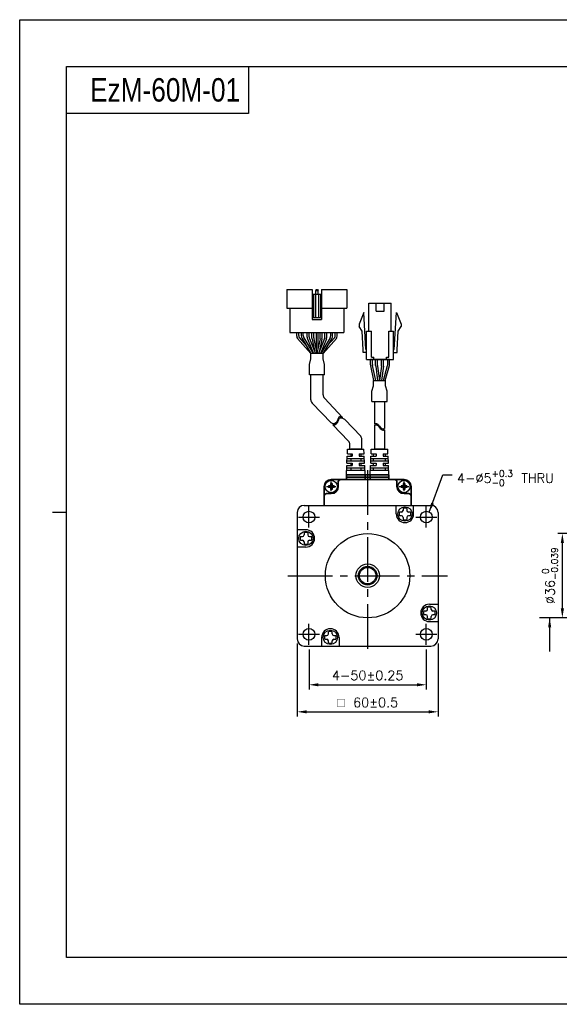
# Model space of a CAD drawing. Header units: millimetres. Extents: x 0 to 594, y 0 to 420.
# Tile 1 of 4: x 0 to 230, y 0 to 420. Entities that reach past the tile are written whole.
import ezdxf

# ---------------------------------------------------------------- set-up
doc = ezdxf.new("R2010")
doc.units = ezdxf.units.MM
doc.header["$PDSIZE"] = -1
doc.linetypes.add('CENTER2', pattern=[28.575, 19.05, -3.175, 3.175, -3.175])
doc.layers.add('DIM', color=3, linetype='Continuous')
doc.styles.add('H', font='txt')
doc.styles.get("Standard").update_dxf_attribs({"font": 'txt.shx', "bigfont": 'whgtxt.shx'})
doc.dimstyles.new('ISO-25', dxfattribs={"dimtxt": 2.5, "dimasz": 2.5, "dimexe": 1.25, "dimexo": 0.625, "dimtad": 1, "dimtxsty": 'Standard', "dimcen": 2.5, "dimadec": 0, "dimazin": 0, "dimtfac": 1, "dimtmove": 0, "dimatfit": 3, "dimfxl": 0, "dimarcsym": 0})

# ---------------------------------------------------------------- blocks, each defined once
blk = doc.blocks.new('*D7')
at = {"color": 8, "lineweight": -2}
for p, q in [((118.31, 153.84), (118.31, 122.77)), ((178.31, 153.84), (178.31, 122.77)), ((122.31, 124.77), (174.31, 124.77))]:
    blk.add_line(p, q, dxfattribs=at)
at = {"color": 8}
for points in [[(122.31, 125.43), (122.31, 124.1), (118.31, 124.77)], [(174.31, 125.43), (174.31, 124.1), (178.31, 124.77)]]:
    blk.add_solid(points, dxfattribs=at)
at = {"layer": 'Defpoints', "color": 0}
for p in [(118.31, 155.84), (178.31, 155.84), (178.31, 124.77)]:
    blk.add_point(p, dxfattribs=at)
at = {"color": 3, "insert": (148.31, 128.77), "char_height": 4, "attachment_point": 5}
blk.add_mtext('\\A1;{\\Famgdt;o} 60±0.5', dxfattribs=at)
blk = doc.blocks.new('*D8')
at = {"color": 8, "lineweight": -2}
for p, q in [((123.31, 151.34), (123.31, 134.3)), ((173.31, 151.34), (173.31, 134.3)), ((127.31, 136.3), (169.31, 136.3))]:
    blk.add_line(p, q, dxfattribs=at)
at = {"color": 8}
for points in [[(127.31, 136.97), (127.31, 135.63), (123.31, 136.3)], [(169.31, 136.97), (169.31, 135.63), (173.31, 136.3)]]:
    blk.add_solid(points, dxfattribs=at)
at = {"layer": 'Defpoints', "color": 0}
for p in [(123.31, 153.34), (173.31, 153.34), (173.31, 136.3)]:
    blk.add_point(p, dxfattribs=at)
at = {"color": 3, "insert": (148.31, 140.3), "char_height": 4, "attachment_point": 5}
blk.add_mtext('\\A1;4-50±0.25', dxfattribs=at)
blk = doc.blocks.new('*D10')
at = {"color": 8, "lineweight": -2}
for p, q in [((281.72, 200.84), (229.31, 200.84)), ((231.31, 168.84), (231.31, 196.84)), ((281.72, 164.84), (229.31, 164.84))]:
    blk.add_line(p, q, dxfattribs=at)
at = {"color": 8}
for points in [[(230.65, 196.84), (231.98, 196.84), (231.31, 200.84)], [(230.65, 168.84), (231.98, 168.84), (231.31, 164.84)]]:
    blk.add_solid(points, dxfattribs=at)
at = {"layer": 'Defpoints', "color": 0}
for p in [(231.31, 200.84), (283.72, 200.84), (283.72, 164.84)]:
    blk.add_point(p, dxfattribs=at)
at = {"color": 3, "insert": (226.05, 182.84), "char_height": 4, "attachment_point": 5, "rotation": 90}
blk.add_mtext('\\A1;%%C36{\\H2.800000;\\S 0^ -0.039;}', dxfattribs=at)

msp = doc.modelspace()

# ---------------------------------------------------------------- linework, layer by layer
for p, q in [((97.4603, 400), (97.4603, 380)), ((97.4603, 380), (20, 380)), ((124.7004, 304.9587), (124.7004, 292.1587)), ((124.7004, 302.9587), (128.7004, 302.9587)), ((125.2004, 302.9587), (125.2004, 292.9587)), ((126.1004, 302.9587), (126.1004, 292.9587)), ((126.4004, 304.9587), (126.2004, 304.4587)), ((126.2004, 302.9587), (126.2004, 304.4587)), ((126.2004, 304.4587), (127.2004, 304.4587)), ((126.4004, 304.9587), (127.0004, 304.9587)), ((127.0004, 304.9587), (127.2004, 304.4587)), ((127.2004, 302.9587), (127.2004, 304.4587)), ((127.3004, 302.9587), (127.3004, 292.9587)), ((128.2004, 302.9587), (128.2004, 292.9587)), ((128.7004, 304.9587), (128.7004, 292.1587)), ((128.7004, 304.9587), (139.5004, 304.9587)), ((139.5004, 304.9587), (139.5004, 296.9587)), ((148.8828, 287.0816), (148.8828, 299.0816)), ((151.9328, 295.6816), (151.9328, 299.0816)), ((155.3328, 295.6816), (155.3328, 299.0816)), ((158.3828, 287.0816), (158.3828, 299.0816)), ((113.9004, 296.9587), (124.7004, 296.9587)), ((115.2004, 296.9587), (115.2004, 286.5587)), ((128.7004, 296.9587), (139.5004, 296.9587)), ((138.2004, 296.9587), (138.2004, 286.5587)), ((146.6328, 295.0816), (144.6328, 290.0816)), ((147.5828, 279.2816), (146.6328, 295.0816)), ((159.6828, 279.2816), (160.6328, 295.0816)), ((160.6328, 295.0816), (162.6328, 290.0816)), ((124.7004, 292.9587), (128.7004, 292.9587)), ((124.7004, 292.1587), (128.7004, 292.1587)), ((144.6328, 290.0816), (144.6328, 289.0816)), ((162.6328, 290.0816), (162.6328, 289.0816)), ((115.2004, 286.5587), (138.2004, 286.5587)), ((120.0597, 286.5587), (133.3597, 286.5587)), ((126.3097, 286.5587), (126.3097, 279.4416)), ((127.1097, 286.5587), (127.1097, 279.4416)), ((145.91, 287.1096), (144.6328, 289.0816)), ((146.385, 279.2096), (145.91, 287.1096)), ((147.8828, 275.0816), (147.8828, 287.0816)), ((149.8828, 276.0816), (149.8828, 287.0816)), ((157.3828, 276.0816), (157.3828, 287.0816)), ((159.3828, 275.0816), (159.3828, 287.0816)), ((160.8806, 279.2096), (161.3556, 287.1096)), ((161.3556, 287.1096), (162.6328, 289.0816)), ((146.3828, 278.0816), (146.3828, 279.2816)), ((160.8828, 278.0816), (160.8828, 279.2816)), ((149.5765, 272.8019), (149.5765, 275.0816)), ((157.6891, 275.0816), (149.5765, 275.0816)), ((150.3765, 272.8832), (150.3765, 275.0816)), ((150.8828, 275.0816), (150.8828, 276.0816)), ((156.3828, 275.0816), (156.3828, 276.0816)), ((156.8891, 273.0742), (156.8891, 275.0816)), ((157.6891, 272.9636), (157.6891, 275.0816)), ((150.9138, 266.0816), (149.6174, 272.3999)), ((151.7305, 266.0816), (150.4174, 272.4812)), ((154.9949, 266.0816), (156.814, 272.5313)), ((155.8261, 266.0816), (157.614, 272.4206)), ((124.1004, 257.8621), (124.1004, 268.5743)), ((129.3004, 268.5743), (124.1004, 268.5743)), ((129.3004, 259.9409), (129.3004, 268.5743)), ((124.6516, 256.4834), (132.7199, 248.005)), ((129.8516, 258.5622), (137.6533, 250.3639)), ((151.2219, 257.0972), (151.2219, 247.4712)), ((155.5219, 257.0972), (155.5219, 245.6554)), ((138.5838, 249.3861), (145.3375, 242.289)), ((133.5306, 247.153), (140.1375, 240.2102)), ((151.2219, 246.8967), (151.2219, 236.8366)), ((155.5219, 245.0809), (155.5219, 236.8366)), ((145.8887, 236.8366), (145.8887, 240.9103)), ((139.654, 234.8366), (139.7449, 236.8366)), ((139.7449, 236.8366), (146.7449, 236.8366)), ((140.6887, 236.8366), (140.6887, 238.8315)), ((140.6887, 236.8366), (145.9769, 236.8366)), ((143.2887, 236.8366), (141.0949, 236.8366)), ((141.0949, 236.8366), (145.3949, 236.8366)), ((146.8358, 234.8366), (146.7449, 236.8366)), ((149.781, 234.8366), (149.8719, 236.8366)), ((149.8719, 236.8366), (156.8719, 236.8366)), ((153.4157, 236.8366), (151.2219, 236.8366)), ((151.2219, 236.8366), (155.5219, 236.8366)), ((156.9628, 234.8366), (156.8719, 236.8366)), ((139.4722, 230.8366), (139.6085, 233.8366)), ((139.5176, 231.8366), (146.9722, 231.8366)), ((139.5631, 232.8366), (146.9267, 232.8366)), ((139.6085, 233.8366), (141.7449, 233.8366)), ((139.654, 234.8366), (141.7449, 234.8366)), ((141.0949, 234.8366), (141.0949, 233.8366)), ((141.0949, 232.8366), (141.0949, 231.8366)), ((141.7449, 234.8366), (141.7449, 233.8366)), ((144.7449, 234.8366), (146.8358, 234.8366)), ((144.7449, 234.8366), (146.8358, 234.8366)), ((144.7449, 234.8366), (144.7449, 233.8366)), ((144.7449, 233.8366), (146.8813, 233.8366)), ((144.7449, 233.8366), (146.8813, 233.8366)), ((145.3949, 234.8366), (145.3949, 233.8366)), ((145.3949, 232.8366), (145.3949, 231.8366)), ((147.0176, 230.8366), (146.8813, 233.8366)), ((149.5992, 230.8366), (149.7356, 233.8366)), ((149.6447, 231.8366), (157.0992, 231.8366)), ((149.6901, 232.8366), (157.0537, 232.8366)), ((149.7356, 233.8366), (151.8719, 233.8366)), ((149.781, 234.8366), (151.8719, 234.8366)), ((150.7719, 233.8366), (150.7719, 234.8366)), ((150.7719, 231.8366), (150.7719, 232.8366)), ((151.8719, 234.8366), (151.8719, 233.8366)), ((154.8719, 234.8366), (156.9628, 234.8366)), ((154.8719, 234.8366), (156.9628, 234.8366)), ((154.8719, 234.8366), (154.8719, 233.8366)), ((154.8719, 233.8366), (157.0083, 233.8366)), ((154.8719, 233.8366), (157.0083, 233.8366)), ((155.9719, 233.8366), (155.9719, 234.8366)), ((155.9719, 231.8366), (155.9719, 232.8366)), ((157.1447, 230.8366), (157.0083, 233.8366)), ((139.2449, 225.8366), (139.4267, 229.8366)), ((139.3358, 227.8366), (147.154, 227.8366)), ((139.3813, 228.8366), (147.1085, 228.8366)), ((139.4267, 229.8366), (141.7449, 229.8366)), ((139.4722, 230.8366), (141.7449, 230.8366)), ((141.0949, 230.8366), (141.0949, 229.8366)), ((141.0949, 228.8366), (141.0949, 227.8366)), ((141.7449, 230.8366), (141.7449, 229.8366)), ((144.7449, 230.8366), (147.0176, 230.8366)), ((144.7449, 230.8366), (144.7449, 229.8366)), ((144.7449, 229.8366), (147.0631, 229.8366)), ((145.3949, 230.8366), (145.3949, 229.8366)), ((145.3949, 228.8366), (145.3949, 227.8366)), ((147.2449, 225.8366), (147.0631, 229.8366)), ((149.3719, 225.8366), (149.5537, 229.8366)), ((149.4628, 227.8366), (157.281, 227.8366)), ((149.5083, 228.8366), (157.2356, 228.8366)), ((149.5537, 229.8366), (151.8719, 229.8366)), ((149.5992, 230.8366), (151.8719, 230.8366)), ((150.7719, 229.8366), (150.7719, 230.8366)), ((150.7719, 227.8366), (150.7719, 228.8366)), ((151.8719, 230.8366), (151.8719, 229.8366)), ((154.8719, 230.8366), (157.1447, 230.8366)), ((154.8719, 230.8366), (154.8719, 229.8366)), ((154.8719, 229.8366), (157.1901, 229.8366)), ((155.9719, 229.8366), (155.9719, 230.8366)), ((155.9719, 227.8366), (155.9719, 228.8366)), ((157.3719, 225.8366), (157.1901, 229.8366)), ((139.2449, 225.8366), (147.2449, 225.8366)), ((149.3719, 225.8366), (157.3719, 225.8366)), ((160.5084, 209.1568), (160.5084, 212.8366)), ((163.4084, 211.5253), (163.4084, 210.6568)), ((165.0084, 211.5253), (165.0084, 210.6568)), ((167.9084, 209.1568), (167.9084, 212.8366)), ((162.7084, 209.9568), (161.8399, 209.9568)), ((162.7084, 208.3568), (161.8399, 208.3568)), ((163.4084, 207.6568), (163.4084, 206.7882)), ((165.0084, 207.6568), (165.0084, 206.7882)), ((166.577, 209.9568), (165.7084, 209.9568)), ((166.577, 208.3568), (165.7084, 208.3568)), ((121.9882, 202.4366), (118.3084, 202.4366)), ((119.6197, 199.5366), (120.4882, 199.5366)), ((119.6197, 197.9366), (120.4882, 197.9366)), ((121.1882, 201.1051), (121.1882, 200.2366)), ((122.7882, 201.1051), (122.7882, 200.2366)), ((123.4882, 199.5366), (124.3568, 199.5366)), ((123.4882, 197.9366), (124.3568, 197.9366)), ((121.9882, 195.0366), (118.3084, 195.0366)), ((121.1882, 197.2366), (121.1882, 196.368)), ((122.7882, 197.2366), (122.7882, 196.368)), ((150.2449, 186.3366), (146.3719, 186.3366)), ((151.8084, 184.7731), (151.8084, 180.9001)), ((173.8286, 168.4366), (173.8286, 169.3051)), ((174.6286, 170.6366), (178.3084, 170.6366)), ((175.4286, 168.4366), (175.4286, 169.3051)), ((173.1286, 167.7366), (172.2601, 167.7366)), ((173.1286, 166.1366), (172.2601, 166.1366)), ((173.8286, 164.568), (173.8286, 165.4366)), ((175.4286, 164.568), (175.4286, 165.4366)), ((176.9972, 167.7366), (176.1286, 167.7366)), ((176.9972, 166.1366), (176.1286, 166.1366)), ((174.6286, 163.2366), (178.3084, 163.2366)), ((128.7084, 156.5164), (128.7084, 152.8366)), ((130.0399, 157.3164), (130.9084, 157.3164)), ((130.0399, 155.7164), (130.9084, 155.7164)), ((131.6084, 158.0164), (131.6084, 158.8849)), ((133.2084, 158.0164), (133.2084, 158.8849)), ((133.9084, 157.3164), (134.777, 157.3164)), ((133.9084, 155.7164), (134.777, 155.7164)), ((136.1084, 156.5164), (136.1084, 152.8366)), ((131.6084, 154.1479), (131.6084, 155.0164)), ((133.2084, 154.1479), (133.2084, 155.0164))]:
    msp.add_line(p, q)
at = {"color": 0}
for p, q in [((113.9004, 304.9587), (113.9004, 296.9587)), ((113.9004, 304.9587), (124.7004, 304.9587)), ((118.1218, 285.0132), (118.1218, 286.5587)), ((118.9218, 285.2302), (118.9218, 286.5587)), ((120.0597, 285.0854), (120.0597, 286.5587)), ((120.8597, 285.3024), (120.8597, 286.5587)), ((122.5412, 284.5648), (122.5412, 286.5587)), ((123.3412, 284.719), (123.3412, 286.5587)), ((124.5597, 284.1778), (124.5597, 286.5587)), ((125.3597, 284.2226), (125.3597, 286.5587)), ((128.0597, 284.2226), (128.0597, 286.5587)), ((128.8597, 284.1787), (128.8597, 286.5587)), ((130.0597, 284.719), (130.0597, 286.5587)), ((130.8597, 284.5648), (130.8597, 286.5587)), ((132.5597, 285.3024), (132.5597, 286.5587)), ((133.3597, 285.0854), (133.3597, 286.5587)), ((134.479, 285.2302), (134.479, 286.5587)), ((135.279, 285.0132), (135.279, 286.5587)), ((120.3339, 284.0746), (124.1504, 277.5587)), ((121.1339, 284.2916), (125.0775, 277.5587)), ((122.6845, 283.8214), (125.1919, 277.5587)), ((123.4845, 283.9756), (126.0536, 277.5587)), ((129.9164, 283.9756), (127.3472, 277.5587)), ((130.7164, 283.8214), (128.209, 277.5587)), ((132.2854, 284.2916), (128.3419, 277.5587)), ((133.0854, 284.0746), (129.269, 277.5587)), ((129.3002, 277.5587), (124.101, 277.5587)), ((124.101, 275.31), (124.101, 277.5587)), ((129.3002, 275.31), (129.3002, 277.5587)), ((123.4806, 272.9841), (124.101, 275.31)), ((129.9203, 272.9855), (129.3002, 275.31)), ((151.7127, 272.4871), (151.7127, 275.0816)), ((152.5127, 272.54), (152.5127, 275.0816)), ((154.2127, 272.54), (154.2127, 275.0816)), ((155.0127, 272.4871), (155.0127, 275.0816)), ((123.4806, 268.5743), (123.4806, 272.9841)), ((129.9203, 268.5743), (129.9203, 272.9855)), ((151.7301, 272.2236), (152.5466, 266.0816)), ((152.5301, 272.2765), (153.3536, 266.0816)), ((154.1952, 272.2765), (153.3717, 266.0816)), ((154.9952, 272.2236), (154.1788, 266.0816)), ((129.9203, 268.5743), (123.4806, 268.5743)), ((150.7721, 266.0816), (155.9714, 266.0816)), ((150.7721, 263.8329), (150.7721, 266.0816)), ((155.9714, 263.8329), (155.9714, 266.0816)), ((150.1521, 261.5083), (150.7721, 263.8329)), ((150.1521, 257.0972), (150.1521, 261.5083)), ((156.5918, 261.507), (155.9714, 263.8329)), ((156.5918, 257.0972), (156.5918, 261.507)), ((150.1521, 257.0972), (156.5918, 257.0972)), ((133.3631, 247.7128), (132.7199, 248.005)), ((134.6908, 247.9645), (134.3793, 247.7345)), ((134.9666, 248.2836), (134.6908, 247.9645)), ((135.2083, 248.6669), (134.9666, 248.2836)), ((135.357, 248.112), (135.1153, 247.7287)), ((135.4159, 249.0892), (135.2083, 248.6669)), ((135.5646, 248.5343), (135.357, 248.112)), ((135.5698, 249.4588), (135.4159, 249.0892)), ((135.7185, 248.9039), (135.5646, 248.5343)), ((135.7166, 249.8148), (135.5698, 249.4588)), ((135.8741, 250.134), (135.7166, 249.8148)), ((135.8653, 249.2599), (135.7185, 248.9039)), ((136.0227, 249.5791), (135.8653, 249.2599)), ((136.0591, 250.3929), (135.8741, 250.134)), ((136.2078, 249.8379), (136.0227, 249.5791)), ((136.2884, 250.5677), (136.0591, 250.3929)), ((136.4371, 250.0128), (136.2078, 249.8379)), ((136.6668, 250.6456), (136.2884, 250.5677)), ((136.8155, 250.0907), (136.4371, 250.0128)), ((137.1081, 250.5798), (136.6668, 250.6456)), ((137.2568, 250.0249), (136.8155, 250.0907)), ((137.6332, 250.385), (137.1081, 250.5798)), ((137.7215, 249.8525), (137.2568, 250.0249)), ((137.6533, 250.3639), (137.5728, 250.4074)), ((138.5838, 249.3861), (137.7215, 249.8525)), ((133.7033, 247.6237), (133.3631, 247.7128)), ((133.852, 247.0688), (133.5117, 247.1579)), ((134.0313, 247.6187), (133.7033, 247.6237)), ((134.18, 247.0638), (133.852, 247.0688)), ((134.3793, 247.7345), (134.0313, 247.6187)), ((134.528, 247.1796), (134.18, 247.0638)), ((134.8395, 247.4096), (134.528, 247.1796)), ((135.1153, 247.7287), (134.8395, 247.4096)), ((151.2219, 247.4712), (151.3514, 247.563)), ((151.2219, 246.8967), (151.3514, 246.9885)), ((151.3514, 247.563), (151.7606, 247.7408)), ((151.3514, 246.9885), (151.7606, 247.1663)), ((151.7606, 247.7408), (152.1463, 247.7635)), ((151.7606, 247.1663), (152.1463, 247.189)), ((152.1463, 247.7635), (152.413, 247.6539)), ((152.1463, 247.189), (152.413, 247.0795)), ((152.413, 247.6539), (152.6588, 247.4518)), ((152.413, 247.0795), (152.6588, 246.8774)), ((152.6588, 247.4518), (152.8935, 247.1843)), ((152.6588, 246.8774), (152.8935, 246.6098)), ((152.8935, 247.1843), (153.1274, 246.8783)), ((152.8935, 246.6098), (153.1274, 246.3039)), ((153.1274, 246.8783), (153.3718, 246.5612)), ((153.1274, 246.3039), (153.3718, 245.9867)), ((153.3718, 246.5612), (153.6816, 246.207)), ((153.3718, 245.9867), (153.6816, 245.6325)), ((153.6816, 246.207), (154.0142, 245.8993)), ((153.6816, 245.6325), (154.0142, 245.3248)), ((154.0142, 245.8993), (154.3632, 245.6625)), ((154.0142, 245.3248), (154.3632, 245.088)), ((154.3632, 245.6625), (154.7237, 245.5209)), ((154.3632, 245.088), (154.7237, 244.9464)), ((154.7237, 245.5209), (155.0898, 245.4992)), ((154.7237, 244.9464), (155.0898, 244.9247)), ((155.0898, 245.4992), (155.4053, 245.5889)), ((155.0898, 244.9247), (155.4053, 245.0144)), ((155.4053, 245.5889), (155.5219, 245.6554)), ((155.4053, 245.0144), (155.5219, 245.0809))]:
    msp.add_line(p, q, dxfattribs=at)
at = {"lineweight": 35}
for p, q in [((145.3949, 236.8366), (143.2887, 236.8366)), ((155.5219, 236.8366), (153.4157, 236.8366)), ((136.8084, 223.8366), (132.8084, 223.8366)), ((135.8084, 222.8366), (135.8084, 220.8366)), ((159.8084, 223.8366), (136.8084, 223.8366)), ((147.1814, 225.8366), (139.3084, 225.8366)), ((139.3084, 224.8366), (139.3084, 225.8366)), ((139.3084, 223.8366), (139.3084, 224.8366)), ((139.3084, 224.8366), (147.1814, 224.8366)), ((147.1814, 224.8366), (147.1814, 225.8366)), ((147.1814, 225.8366), (149.4354, 225.8366)), ((149.4354, 224.8366), (147.1814, 224.8366)), ((147.1814, 223.8366), (147.1814, 224.8366)), ((149.4354, 224.8366), (149.4354, 225.8366)), ((157.3084, 225.8366), (149.4354, 225.8366)), ((149.4354, 224.8366), (157.3084, 224.8366)), ((149.4354, 223.8366), (149.4354, 224.8366)), ((157.3084, 224.8366), (157.3084, 225.8366)), ((157.3084, 223.8366), (157.3084, 224.8366)), ((163.8084, 223.8366), (159.8084, 223.8366)), ((160.8084, 220.8366), (160.8084, 222.8366)), ((129.8084, 220.8366), (129.8084, 216.8366)), ((166.8084, 216.8366), (166.8084, 220.8366)), ((129.8084, 216.8366), (129.8084, 212.8366)), ((132.8084, 217.8366), (130.8084, 217.8366)), ((165.8084, 217.8366), (163.8084, 217.8366)), ((166.8084, 212.8366), (166.8084, 216.8366))]:
    msp.add_line(p, q, dxfattribs=at)
at = {"color": 1, "linetype": 'CENTER2'}
for p, q in [((148.3084, 227.8366), (148.3084, 148.8366)), ((123.3084, 203.3366), (123.3084, 212.3366)), ((173.3084, 203.3366), (173.3084, 212.3366)), ((118.8084, 207.8366), (127.8084, 207.8366)), ((168.8084, 207.8366), (177.8084, 207.8366)), ((114.3084, 182.8366), (182.3084, 182.8366)), ((123.3084, 153.3366), (123.3084, 162.3366)), ((173.3084, 153.3366), (173.3084, 162.3366)), ((118.8084, 157.8366), (127.8084, 157.8366)), ((168.8084, 157.8366), (177.8084, 157.8366))]:
    msp.add_line(p, q, dxfattribs=at)
at = {"linetype": 'Continuous'}
for p, q in [((131.5584, 221.1866), (131.5584, 220.4866)), ((132.3084, 221.1866), (131.5584, 221.1866)), ((132.3084, 220.4866), (131.5584, 220.4866)), ((133.1584, 222.0866), (132.4584, 222.0866)), ((132.4584, 222.0866), (132.4584, 221.3366)), ((132.4584, 220.3366), (132.4584, 219.5866)), ((133.1584, 219.5866), (132.4584, 219.5866)), ((133.1584, 222.0866), (133.1584, 221.3366)), ((133.1584, 220.3366), (133.1584, 219.5866)), ((134.0584, 221.1866), (133.3084, 221.1866)), ((134.0584, 220.4866), (133.3084, 220.4866)), ((134.0584, 221.1866), (134.0584, 220.4866)), ((162.5584, 221.1866), (162.5584, 220.4866)), ((163.3084, 221.1866), (162.5584, 221.1866)), ((163.3084, 220.4866), (162.5584, 220.4866)), ((164.1584, 222.0866), (163.4584, 222.0866)), ((163.4584, 222.0866), (163.4584, 221.3366)), ((163.4584, 220.3366), (163.4584, 219.5866)), ((164.1584, 219.5866), (163.4584, 219.5866)), ((164.1584, 222.0866), (164.1584, 221.3366)), ((164.1584, 220.3366), (164.1584, 219.5866)), ((165.0584, 221.1866), (164.3084, 221.1866)), ((165.0584, 220.4866), (164.3084, 220.4866)), ((165.0584, 221.1866), (165.0584, 220.4866))]:
    msp.add_line(p, q, dxfattribs=at)
at = {"color": 4}
msp.add_line((14, 210), (20, 210), dxfattribs=at)
at = {"ltscale": 0.3}
for p, q in [((121.3084, 212.8366), (175.3084, 212.8366)), ((118.3084, 209.8366), (118.3084, 155.8366)), ((178.3084, 209.8366), (178.3084, 155.8366)), ((121.3084, 152.8366), (175.3084, 152.8366))]:
    msp.add_line(p, q, dxfattribs=at)
at = {"color": 6}
msp.add_lwpolyline([(0, 420), (594, 420), (594, 0), (0, 0)], close=True, dxfattribs=at)
at = {"color": 4}
msp.add_lwpolyline([(20, 400), (574, 400), (574, 20), (20, 20)], close=True, dxfattribs=at)
for points in [[(148.8828, 299.0816), (158.3828, 299.0816)], [(151.9328, 295.6816), (155.3328, 295.6816)], [(147.8828, 287.0816), (149.8828, 287.0816)], [(157.3828, 287.0816), (159.3828, 287.0816)], [(147.8828, 278.0816), (146.3828, 278.0816)], [(147.8828, 278.0816), (146.3828, 278.0816)], [(147.8828, 279.2816), (147.5828, 279.2816)], [(159.3828, 279.2816), (159.6828, 279.2816)], [(159.3828, 278.0816), (160.8828, 278.0816)], [(159.3828, 278.0816), (160.8828, 278.0816)], [(147.8828, 275.0816), (159.3828, 275.0816)], [(149.8828, 276.0816), (150.8828, 276.0816)], [(156.3828, 276.0816), (157.3828, 276.0816)]]:
    msp.add_lwpolyline(points)
for centre, radius in [((132.8084, 220.8366), 2.6), ((163.8084, 220.8366), 2.6), ((123.3084, 207.8366), 2.5), ((164.2084, 209.1568), 3.0521), ((173.3084, 207.8366), 2.5), ((121.9882, 198.7366), 3.0521), ((148.3084, 182.8366), 18), ((148.3084, 182.8366), 5), ((148.3084, 182.8366), 4), ((148.3084, 182.8366), 3.5), ((174.6286, 166.9366), 3.0521), ((123.3084, 157.8366), 2.5), ((173.3084, 157.8366), 2.5), ((132.4084, 156.5164), 3.0521)]:
    msp.add_circle(centre, radius)
at = {"color": 0}
for centre, start, end in [((120.1218, 285.0132), 180, 210.358277), ((120.9218, 285.2302), 180, 203.791628), ((122.0597, 285.0854), 180, 210.358277), ((122.8597, 285.3024), 180, 210.358277), ((124.5412, 284.5648), 180.000001, 201.819992), ((125.3412, 284.719), 180.000001, 201.819992), ((128.0597, 284.719), 338.180009, 0), ((128.8597, 284.5648), 338.180009, 0), ((130.5597, 285.3024), 329.641723, 0), ((131.3597, 285.0854), 329.641723, 0), ((132.479, 285.2302), 336.208372, 0), ((133.279, 285.0132), 329.641723, 0), ((153.7127, 272.4871), 180, 187.571875), ((154.5127, 272.54), 180, 187.571875), ((152.2127, 272.54), 352.428125, 0), ((153.0127, 272.4871), 352.428125, 0)]:
    msp.add_arc(centre, 2, start, end, dxfattribs=at)
for centre, radius, start, end in [((126.5597, 284.1778), 2, 180, 192.18873), ((127.3597, 284.2226), 2, 180, 191.729285), ((126.0597, 284.2226), 2, 348.270715, 0), ((126.8597, 284.1787), 2, 347.756403, 0), ((154.8891, 273.0742), 2, 344.249037, 0), ((151.5765, 272.8019), 2, 180, 191.595436), ((152.3765, 272.8832), 2, 180, 191.595436), ((155.6891, 272.9636), 2, 344.249037, 0), ((126.1004, 257.8621), 2, 180, 223.580034), ((131.3004, 259.9409), 2, 180, 223.580034), ((138.6887, 238.8315), 2, 0, 43.580034), ((143.8887, 240.9103), 2, 0, 43.580034), ((162.7084, 210.6568), 0.7, 270, 0), ((164.2084, 209.1568), 2.5, 71.337147, 108.662997), ((165.7084, 210.6568), 0.7, 180, 270), ((164.2084, 209.1568), 3.7, 180, 0), ((164.2084, 209.1568), 2.5, 161.337032, 198.662882), ((162.7084, 207.6568), 0.7, 0, 90), ((164.2084, 209.1568), 2.5, 251.337003, 288.662853), ((165.7084, 207.6568), 0.7, 90, 180), ((164.2084, 209.1568), 2.5, 341.337118, 18.662968), ((121.9882, 198.7366), 3.7, 270, 90), ((121.9882, 198.7366), 2.5, 161.337147, 198.662997), ((120.4882, 200.2366), 0.7, 270, 0), ((120.4882, 197.2366), 0.7, 0, 90), ((121.9882, 198.7366), 2.5, 71.337118, 108.662968), ((123.4882, 200.2366), 0.7, 180, 270), ((123.4882, 197.2366), 0.7, 90, 180), ((121.9882, 198.7366), 2.5, 341.337003, 18.662853), ((121.9882, 198.7366), 2.5, 251.337032, 288.662882), ((174.6286, 166.9366), 3.7, 90, 270), ((173.1286, 168.4366), 0.7, 270, 0), ((174.6286, 166.9366), 2.5, 71.337032, 108.662882), ((176.1286, 168.4366), 0.7, 180, 270), ((174.6286, 166.9366), 2.5, 161.337003, 198.662853), ((173.1286, 165.4366), 0.7, 0, 90), ((174.6286, 166.9366), 2.5, 251.337118, 288.662968), ((176.1286, 165.4366), 0.7, 90, 180), ((174.6286, 166.9366), 2.5, 341.337147, 18.662997), ((132.4084, 156.5164), 3.7, 0, 180), ((132.4084, 156.5164), 2.5, 161.337118, 198.662968), ((130.9084, 158.0164), 0.7, 270, 0), ((130.9084, 155.0164), 0.7, 0, 90), ((132.4084, 156.5164), 2.5, 71.337003, 108.662853), ((133.9084, 158.0164), 0.7, 180, 270), ((133.9084, 155.0164), 0.7, 90, 180), ((132.4084, 156.5164), 2.5, 341.337032, 18.662882), ((132.4084, 156.5164), 2.5, 251.337147, 288.662997)]:
    msp.add_arc(centre, radius, start, end)
at = {"lineweight": 35}
for centre, radius, start, end in [((132.8084, 220.8366), 3, 90, 180), ((136.8084, 222.8366), 1, 90, 180), ((159.8084, 222.8366), 1, 0, 90), ((163.8084, 220.8366), 3, 0, 90), ((132.8084, 220.8366), 3, 270, 0), ((163.8084, 220.8366), 3, 180, 270), ((130.8084, 216.8366), 1, 90, 180), ((165.8084, 216.8366), 1, 0, 90)]:
    msp.add_arc(centre, radius, start, end, dxfattribs=at)
at = {"linetype": 'Continuous'}
for centre, start, end in [((132.3084, 221.3366), 269.999999, 0.000009), ((132.3084, 220.3366), 359.999995, 89.999997), ((133.3084, 221.3366), 180, 270.000003), ((133.3084, 220.3366), 89.999997, 180), ((163.3084, 221.3366), 269.999999, 0.000009), ((163.3084, 220.3366), 359.999995, 89.999997), ((164.3084, 221.3366), 180, 270.000003), ((164.3084, 220.3366), 89.999997, 180)]:
    msp.add_arc(centre, 0.15, start, end, dxfattribs=at)
at = {"ltscale": 0.3}
for centre, start, end in [((121.3084, 209.8366), 90, 180), ((175.3084, 209.8366), 0, 90), ((121.3084, 155.8366), 180, 270), ((175.3084, 155.8366), 270, 0)]:
    msp.add_arc(centre, 3, start, end, dxfattribs=at)
at = {"layer": 'DIM', "color": 0}
for p, q in [((118.3961, 284.0023), (124.101, 277.5587)), ((119.0918, 284.4234), (122.1583, 280.9598)), ((124.6048, 283.7555), (125.814, 278.1572)), ((125.4014, 283.816), (126.7006, 277.5587)), ((128.0179, 283.816), (126.7188, 277.5587)), ((128.8142, 283.7546), (127.6146, 278.2264)), ((135.0048, 284.0023), (129.2999, 277.5587)), ((134.3091, 284.4234), (131.2426, 280.9598))]:
    msp.add_line(p, q, dxfattribs=at)
at = {"layer": 'DIM', "color": 8}
for p, q in [((132.8084, 218.8366), (132.8084, 222.8366)), ((163.8084, 218.8366), (163.8084, 222.8366)), ((130.8084, 220.8366), (134.8084, 220.8366)), ((161.8084, 220.8366), (165.8084, 220.8366)), ((229.3136, 164.8366), (221.6219, 164.8366))]:
    msp.add_line(p, q, dxfattribs=at)

# ---------------------------------------------------------------- texts
at = {"insert": (30, 390), "char_height": 10, "attachment_point": 4, "style": 'H'}
msp.add_mtext_dynamic_manual_height_columns('{\\fArial|b0|i0|c0|p34;\\W0.8;Ez\\fArial|b0|i0|c238|p34;M\\fArial|b0|i0|c0|p34;-\\fArial|b0|i0|c238|p34;60M\\fArial|b0|i0|c161|p34;-01}', width=125.985451, gutter_width=12.5, heights=[0], dxfattribs=at)
at = {"color": 3, "insert": (186.4006, 227.803), "char_height": 4, "attachment_point": 1}
msp.add_mtext('\\A1;4-%%C5{\\H0.7x;\\S+0.3^ -0;} THRU', dxfattribs=at)

# ---------------------------------------------------------------- dimensions: what is measured, and where the dimension line sits
dim = msp.add_linear_dim(base=(231.3136, 200.8366), p1=(283.722, 164.8366), p2=(283.722, 200.8366), angle=90, text='%%C<>', dimstyle='ISO-25', override={"dimscale": 2, "dimtxt": 2, "dimasz": 2, "dimexe": 1, "dimexo": 1, "dimgap": 1, "dimdec": 3, "dimzin": 9, "dimdsep": 46, "dimcen": 0, "dimclrd": 8, "dimclre": 8, "dimclrt": 3, "dimadec": 3, "dimazin": 2, "dimtol": 1, "dimtm": 0.039, "dimtfac": 0.7, "dimtdec": 3, "dimfxl": 0.6, "dimtolj": 1, "dimtzin": 9, "dimarcsym": 1})
dim.commit()
dim.dimension.update_dxf_attribs({"geometry": '*D10', "text_midpoint": (226.047, 182.8366)})
for base, p1, p2, text, override, picture, middle in [((178.3084, 124.7652), (118.3084, 155.8366), (178.3084, 155.8366), '{\\Famgdt;o} <>', {"dimscale": 2, "dimtxt": 2, "dimasz": 2, "dimexe": 1, "dimexo": 1, "dimgap": 1, "dimdec": 3, "dimzin": 9, "dimdsep": 46, "dimcen": 0, "dimclrd": 8, "dimclre": 8, "dimclrt": 3, "dimadec": 3, "dimazin": 2, "dimtol": 1, "dimtp": 0.5, "dimtm": 0.5, "dimtdec": 3, "dimfxl": 0.6, "dimtolj": 1, "dimtzin": 9, "dimarcsym": 1}, '*D7', (148.3084, 128.7652)), ((173.3084, 136.2992), (123.3084, 153.3366), (173.3084, 153.3366), '4-<>', {"dimscale": 2, "dimtxt": 2, "dimasz": 2, "dimexe": 1, "dimexo": 1, "dimgap": 1, "dimdec": 3, "dimzin": 9, "dimdsep": 46, "dimcen": 0, "dimclrd": 8, "dimclre": 8, "dimclrt": 3, "dimadec": 3, "dimazin": 2, "dimtol": 1, "dimtp": 0.25, "dimtm": 0.25, "dimtdec": 3, "dimfxl": 0.6, "dimtolj": 1, "dimtzin": 9, "dimarcsym": 1}, '*D8', (148.3084, 140.2992))]:
    dim = msp.add_linear_dim(base=base, p1=p1, p2=p2, text=text, dimstyle='ISO-25', override=override)
    dim.commit()
    dim.dimension.update_dxf_attribs({"geometry": picture, "text_midpoint": middle})

# ---------------------------------------------------------------- leaders
at = {"annotation_type": 0, "has_hookline": 1, "hookline_direction": 0, "text_width": 42.1167}
msp.add_leader([(174.5742, 209.9924), (180.4006, 225.803), (184.4006, 225.803)], dimstyle='ISO-25', override={"dimscale": 2, "dimtxt": 2, "dimasz": 2, "dimexe": 1, "dimexo": 1, "dimgap": 1, "dimtad": 0, "dimdec": 3, "dimzin": 9, "dimdsep": 46, "dimcen": 0, "dimclrd": 8, "dimclre": 8, "dimclrt": 3, "dimadec": 3, "dimazin": 2, "dimtdec": 3, "dimfxl": 0.6, "dimtolj": 1, "dimtzin": 1, "dimarcsym": 1}, dxfattribs=at)
msp.add_leader([(225.8831, 164.8366), (225.8831, 150.4713)], dimstyle='ISO-25', override={"dimscale": 2, "dimtxt": 2, "dimasz": 2, "dimexe": 1, "dimexo": 1, "dimgap": 1, "dimtad": 0, "dimdec": 3, "dimzin": 9, "dimdsep": 46, "dimcen": 0, "dimclrd": 8, "dimclre": 8, "dimclrt": 3, "dimadec": 3, "dimazin": 2, "dimtdec": 3, "dimfxl": 0.6, "dimtolj": 1, "dimtzin": 1, "dimarcsym": 1})

doc.saveas('drawing.dxf')
